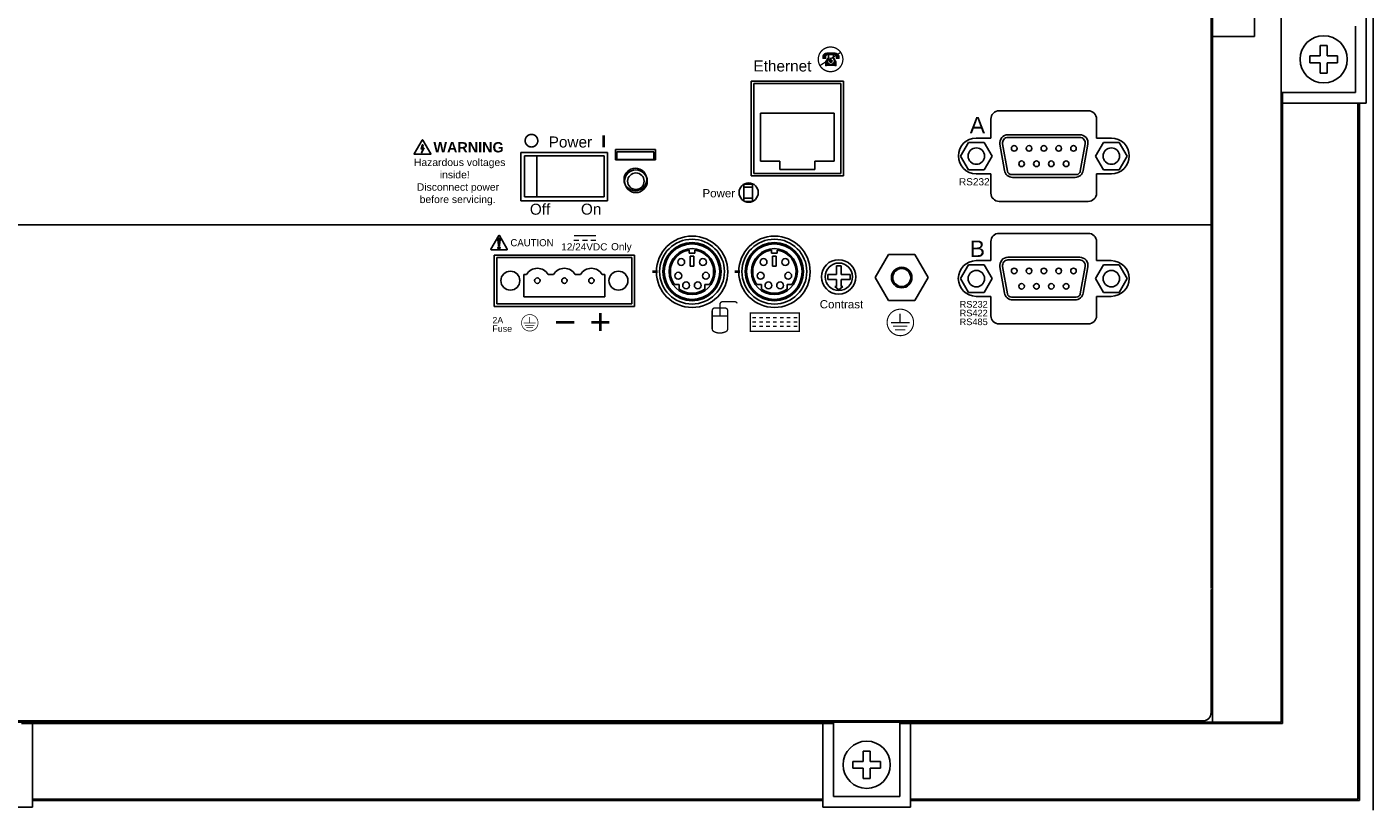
# Model space of a CAD drawing. Extents: x 84.2 to 139, y -35.7 to 34.4.
# Tile 2 of 17: x 91.8 to 101.6, y -30.2 to -24.5. Entities that reach past the tile are written whole.
import ezdxf

# ---------------------------------------------------------------- set-up
doc = ezdxf.new("R2010")
doc.units = 0
doc.header["$LTSCALE"] = 1.87
doc.header["$MEASUREMENT"] = 0
doc.layers.get('0').update_dxf_attribs({"linetype": 'CONTINUOUS'})
for name, color, linetype in [('BLACK', 7, 'CONTINUOUS'), ('DIECUT', 7, 'CONTINUOUS'), ('image', 7, 'CONTINUOUS'), ('tags', 7, 'CONTINUOUS'), ('UNIT', 7, 'CONTINUOUS'), ('WHITE', 7, 'CONTINUOUS'), ('YELLOW', 7, 'CONTINUOUS')]:
    doc.layers.add(name, color=color, linetype=linetype)
doc.styles.add('ARIALREG', font='ARIAL.TTF')

msp = doc.modelspace()

# ---------------------------------------------------------------- linework, layer by layer
at = {"color": 7, "linetype": 'Continuous'}
for p, q in [((100.4453, -29.5353), (100.4453, -19.8853)), ((100.7513, -24.3563), (100.7513, -24.5493)), ((100.4453, -24.5493), (100.7513, -24.5493)), ((97.0843, -25.5653), (97.0843, -24.8738)), ((97.7373, -24.8903), (97.1023, -24.8903)), ((97.1023, -24.8903), (97.1023, -25.5473)), ((97.7373, -25.5473), (97.7373, -24.8903)), ((97.7563, -24.8738), (97.7563, -25.5653)), ((97.687, -25.1073), (97.1506, -25.1073)), ((97.1506, -25.1073), (97.1506, -25.4573)), ((97.687, -25.4573), (97.687, -25.1073)), ((99.5403, -25.0903), (98.8905, -25.0903)), ((98.8305, -25.1503), (98.8305, -25.2893)), ((99.6003, -25.2893), (99.6003, -25.1503)), ((98.8305, -25.2893), (98.7233, -25.2893)), ((99.4778, -25.2643), (98.9548, -25.2643)), ((99.4778, -25.2843), (98.9548, -25.2843)), ((99.7083, -25.2893), (99.6003, -25.2893)), ((96.0353, -25.3953), (95.4053, -25.3953)), ((95.4053, -25.3953), (95.4053, -25.7453)), ((96.0353, -25.7453), (96.0353, -25.3953)), ((96.3733, -25.3903), (96.1033, -25.3903)), ((96.1033, -25.3903), (96.1033, -25.4453)), ((96.3733, -25.4453), (96.3733, -25.3903)), ((98.6665, -25.3203), (98.6088, -25.4203)), ((98.782, -25.3203), (98.6665, -25.3203)), ((98.8397, -25.4203), (98.782, -25.3203)), ((98.8957, -25.3347), (98.9293, -25.5257)), ((98.9154, -25.3312), (98.9505, -25.5305)), ((99.482, -25.5305), (99.5171, -25.3312)), ((99.5032, -25.5257), (99.5368, -25.3347)), ((99.6505, -25.3203), (99.5928, -25.4203)), ((99.766, -25.3203), (99.6505, -25.3203)), ((99.8237, -25.4203), (99.766, -25.3203)), ((96.0123, -25.4173), (95.4323, -25.4173)), ((95.4323, -25.4173), (95.4323, -25.7173)), ((95.5214, -25.7173), (95.5214, -25.4173)), ((96.0123, -25.7173), (96.0123, -25.4173)), ((96.1033, -25.4453), (96.3733, -25.4453)), ((97.1506, -25.4573), (97.2913, -25.4573)), ((97.2913, -25.4573), (97.2913, -25.5173)), ((97.5463, -25.4573), (97.687, -25.4573)), ((97.5463, -25.5173), (97.5463, -25.4573)), ((98.6088, -25.4203), (98.6665, -25.5203)), ((98.782, -25.5203), (98.8397, -25.4203)), ((99.5928, -25.4203), (99.6505, -25.5203)), ((99.766, -25.5203), (99.8237, -25.4203)), ((97.0843, -25.5653), (97.7563, -25.5653)), ((97.1023, -25.5473), (97.7373, -25.5473)), ((97.2913, -25.5173), (97.5463, -25.5173)), ((98.6665, -25.5203), (98.782, -25.5203)), ((98.7233, -25.5493), (98.8305, -25.5493)), ((98.8305, -25.5493), (98.8305, -25.6903)), ((98.98, -25.5553), (99.4525, -25.5553)), ((98.9884, -25.5753), (99.4441, -25.5753)), ((99.6003, -25.5493), (99.7083, -25.5493)), ((99.6003, -25.6903), (99.6003, -25.5493)), ((99.6505, -25.5203), (99.766, -25.5203)), ((97.0303, -25.6271), (97.0303, -25.7455)), ((97.0303, -25.6478), (97.0933, -25.6478)), ((97.0337, -25.6248), (97.0933, -25.6248)), ((97.0933, -25.6248), (97.0933, -25.7501)), ((95.4053, -25.7453), (96.0353, -25.7453)), ((96.0123, -25.7173), (95.4323, -25.7173)), ((97.0303, -25.7273), (97.0933, -25.7273)), ((97.0382, -25.7508), (97.0923, -25.7508)), ((98.8905, -25.7503), (99.5403, -25.7503)), ((100.4453, -25.9203), (88.5083, -25.9203)), ((99.5403, -25.9833), (98.8903, -25.9833)), ((98.8303, -26.0433), (98.8303, -26.1823)), ((99.6003, -26.1823), (99.6003, -26.0433)), ((96.2333, -26.1433), (95.2113, -26.1433)), ((95.2113, -26.1433), (95.2113, -26.5153)), ((96.2144, -26.1587), (95.2301, -26.1587)), ((95.2301, -26.1587), (95.2301, -26.4973)), ((96.2144, -26.4973), (96.2144, -26.1587)), ((96.2333, -26.5153), (96.2333, -26.1433)), ((96.6322, -26.1057), (96.6322, -26.1275)), ((96.6322, -26.1275), (96.6723, -26.1275)), ((96.6661, -26.1493), (96.6377, -26.1493)), ((96.6377, -26.1493), (96.6377, -26.2231)), ((96.6661, -26.2231), (96.6661, -26.1493)), ((96.6723, -26.1275), (96.6723, -26.1057)), ((97.2322, -26.1057), (97.2322, -26.1275)), ((97.2322, -26.1275), (97.2723, -26.1275)), ((97.2661, -26.1493), (97.2377, -26.1493)), ((97.2377, -26.1493), (97.2377, -26.2231)), ((97.2661, -26.2231), (97.2661, -26.1493)), ((97.2723, -26.1275), (97.2723, -26.1057)), ((98.0835, -26.1378), (97.9868, -26.3053)), ((98.277, -26.1378), (98.0835, -26.1378)), ((98.3737, -26.3053), (98.277, -26.1378)), ((98.8303, -26.1823), (98.7228, -26.1823)), ((99.4778, -26.1573), (98.9548, -26.1573)), ((99.4778, -26.1773), (98.9548, -26.1773)), ((99.7078, -26.1823), (99.6003, -26.1823)), ((95.447, -26.2838), (95.427, -26.2838)), ((95.427, -26.2838), (95.427, -26.4461)), ((95.6438, -26.2838), (95.6038, -26.2838)), ((95.8407, -26.2838), (95.8007, -26.2838)), ((96.0175, -26.2838), (95.9975, -26.2838)), ((96.0175, -26.4461), (96.0175, -26.2838)), ((96.6377, -26.2231), (96.6661, -26.2231)), ((97.2377, -26.2231), (97.2661, -26.2231)), ((97.705, -26.2843), (97.643, -26.2843)), ((97.643, -26.2843), (97.643, -26.3188)), ((97.7395, -26.2204), (97.705, -26.2204)), ((97.705, -26.2204), (97.705, -26.2843)), ((97.7395, -26.2843), (97.7395, -26.2204)), ((97.8037, -26.2843), (97.7395, -26.2843)), ((97.8037, -26.3188), (97.8037, -26.2843)), ((98.6665, -26.2133), (98.6088, -26.3133)), ((98.782, -26.2133), (98.6665, -26.2133)), ((98.8397, -26.3133), (98.782, -26.2133)), ((98.8957, -26.2277), (98.9293, -26.4187)), ((98.9154, -26.2242), (98.9505, -26.4235)), ((99.482, -26.4235), (99.5171, -26.2242)), ((99.5032, -26.4187), (99.5368, -26.2277)), ((99.6505, -26.2133), (99.5928, -26.3133)), ((99.766, -26.2133), (99.6505, -26.2133)), ((99.8237, -26.3133), (99.766, -26.2133)), ((96.5595, -26.355), (96.5245, -26.355)), ((96.5595, -26.39), (96.5595, -26.355)), ((96.78, -26.355), (96.745, -26.355)), ((96.745, -26.355), (96.745, -26.39)), ((97.1595, -26.355), (97.1245, -26.355)), ((97.1595, -26.39), (97.1595, -26.355)), ((97.38, -26.355), (97.345, -26.355)), ((97.345, -26.355), (97.345, -26.39)), ((97.643, -26.3188), (97.705, -26.3188)), ((97.705, -26.3708), (97.6924, -26.3708)), ((97.6924, -26.3708), (97.7229, -26.3945)), ((97.705, -26.3188), (97.705, -26.3708)), ((97.7229, -26.3945), (97.7521, -26.3708)), ((97.7395, -26.3188), (97.8037, -26.3188)), ((97.7395, -26.3708), (97.7395, -26.3188)), ((97.7521, -26.3708), (97.7395, -26.3708)), ((97.9868, -26.3053), (98.0835, -26.4728)), ((98.277, -26.4728), (98.3737, -26.3053)), ((98.6088, -26.3133), (98.6665, -26.4133)), ((98.782, -26.4133), (98.8397, -26.3133)), ((99.5928, -26.3133), (99.6505, -26.4133)), ((99.766, -26.4133), (99.8237, -26.3133)), ((95.427, -26.4461), (96.0175, -26.4461)), ((98.0835, -26.4728), (98.277, -26.4728)), ((98.6665, -26.4133), (98.782, -26.4133)), ((98.7228, -26.4423), (98.8303, -26.4423)), ((98.8303, -26.4423), (98.8303, -26.5833)), ((98.98, -26.4483), (99.4525, -26.4483)), ((98.9884, -26.4683), (99.4441, -26.4683)), ((99.6003, -26.4423), (99.7078, -26.4423)), ((99.6003, -26.5833), (99.6003, -26.4423)), ((99.6505, -26.4133), (99.766, -26.4133)), ((95.2113, -26.5153), (96.2333, -26.5153)), ((95.2301, -26.4973), (96.2144, -26.4973)), ((99.5403, -26.6433), (98.8903, -26.6433))]:
    msp.add_line(p, q, dxfattribs=at)
msp.add_line((97.7563, -24.8738), (97.0843, -24.8738))
for centre, radius in [((98.7243, -25.4203), 0.06), ((99.0003, -25.3643), 0.0205), ((99.1083, -25.3643), 0.0205), ((99.2163, -25.3643), 0.0205), ((99.3243, -25.3643), 0.0205), ((99.4323, -25.3643), 0.0205), ((99.7083, -25.4203), 0.06), ((99.0543, -25.4763), 0.0205), ((99.1623, -25.4763), 0.0205), ((99.2703, -25.4763), 0.0205), ((99.3783, -25.4763), 0.0205), ((96.2433, -25.6033), 0.083), ((96.2433, -25.6033), 0.06), ((97.0653, -25.6863), 0.07), ((96.6533, -26.2633), 0.26), ((96.6523, -26.2623), 0.2365), ((96.6523, -26.2623), 0.2121), ((96.6523, -26.2623), 0.2023), ((97.2533, -26.2633), 0.26), ((97.2523, -26.2623), 0.2365), ((97.2523, -26.2623), 0.2121), ((97.2523, -26.2623), 0.2023), ((96.6523, -26.2623), 0.1676), ((96.5734, -26.1923), 0.025), ((96.7321, -26.1923), 0.025), ((97.2523, -26.2623), 0.1676), ((97.1734, -26.1923), 0.025), ((97.3321, -26.1923), 0.025), ((97.7203, -26.3003), 0.125), ((95.3286, -26.328), 0.0689), ((96.116, -26.328), 0.0689), ((96.5524, -26.2923), 0.025), ((96.7531, -26.2923), 0.025), ((97.1524, -26.2923), 0.025), ((97.3531, -26.2923), 0.025), ((97.7223, -26.2996), 0.1), ((98.1803, -26.3053), 0.075), ((98.1803, -26.3053), 0.0654), ((98.7243, -26.3133), 0.06), ((99.0003, -26.2573), 0.0205), ((99.1083, -26.2573), 0.0205), ((99.2163, -26.2573), 0.0205), ((99.3243, -26.2573), 0.0205), ((99.4323, -26.2573), 0.0205), ((99.7083, -26.3133), 0.06), ((95.5254, -26.328), 0.0197), ((95.7223, -26.328), 0.0197), ((95.9191, -26.328), 0.0197), ((96.6093, -26.3623), 0.025), ((96.6946, -26.3623), 0.025), ((97.2093, -26.3623), 0.025), ((97.2946, -26.3623), 0.025), ((99.0543, -26.3693), 0.0205), ((99.1623, -26.3693), 0.0205), ((99.2703, -26.3693), 0.0205), ((99.3783, -26.3693), 0.0205)]:
    msp.add_circle(centre, radius, dxfattribs=at)
for centre, radius, start, end in [((98.8905, -25.1503), 0.06, 90, 180), ((99.5403, -25.1503), 0.06, 0, 90), ((98.7233, -25.4193), 0.13, 90, 270), ((98.9548, -25.3243), 0.06, 90, 190), ((98.9548, -25.3243), 0.04, 90, 190), ((99.4778, -25.3243), 0.06, 350, 90), ((99.4778, -25.3243), 0.04, 350, 90), ((99.7083, -25.4193), 0.13, 270, 90), ((98.9884, -25.5153), 0.06, 190, 270), ((98.98, -25.5253), 0.03, 190, 270), ((99.4441, -25.5153), 0.06, 270, 350), ((99.4525, -25.5253), 0.03, 270, 350), ((98.8905, -25.6903), 0.06, 180, 270), ((99.5403, -25.6903), 0.06, 270, 0), ((98.8903, -26.0433), 0.06, 90, 180), ((99.5403, -26.0433), 0.06, 0, 90), ((96.6523, -26.2623), 0.1578, 97.30572, 215.97858), ((96.6523, -26.2623), 0.1578, 324.02142, 82.69428), ((97.2523, -26.2623), 0.1578, 97.30572, 215.97858), ((97.2523, -26.2623), 0.1578, 324.02142, 82.69428), ((98.7228, -26.3123), 0.13, 90, 270), ((98.9548, -26.2173), 0.06, 90, 190), ((98.9548, -26.2173), 0.04, 90, 190), ((99.4778, -26.2173), 0.06, 350, 90), ((99.4778, -26.2173), 0.04, 350, 90), ((99.7078, -26.3123), 0.13, 270, 90), ((95.5254, -26.328), 0.09, 29.3793, 150.6207), ((95.7223, -26.328), 0.09, 29.3793, 150.6207), ((95.9191, -26.328), 0.09, 29.3793, 150.6207), ((96.6523, -26.2623), 0.1578, 234.02142, 305.97858), ((97.2523, -26.2623), 0.1578, 234.02142, 305.97858), ((98.9884, -26.4083), 0.06, 190, 270), ((98.98, -26.4183), 0.03, 190, 270), ((99.4441, -26.4083), 0.06, 270, 350), ((99.4525, -26.4183), 0.03, 270, 350), ((98.8903, -26.5833), 0.06, 180, 270), ((99.5403, -26.5833), 0.06, 270, 0)]:
    msp.add_arc(centre, radius, start, end, dxfattribs=at)
at = {"layer": 'DIECUT', "linetype": 'Continuous'}
for p, q in [((96.0953, -25.3717), (96.0953, -25.4467)), ((96.3853, -25.3717), (96.0953, -25.3717)), ((96.3853, -25.4467), (96.3853, -25.3717)), ((96.0953, -25.4467), (96.3853, -25.4467))]:
    msp.add_line(p, q, dxfattribs=at)
at = {"layer": 'DIECUT'}
msp.add_circle((96.2395, -25.5908), 0.0826, dxfattribs=at)
at = {"layer": 'image', "flags": 128}
for points, const_width in [([(97.5722, -24.7154, 1), (97.7517, -24.7154, 1)], 0.0096), ([(97.6101, -24.707, -1), (97.6041, -24.707, -1)], 0.006), ([(97.6276, -24.707, -1), (97.6216, -24.707, -1)], 0.006), ([(97.6421, -24.7271, 1), (97.6859, -24.7271, 1)], 0.00421), ([(97.6593, -24.7271, 1), (97.6687, -24.7271, 1)], 0.00942), ([(97.7014, -24.707, 1), (97.7074, -24.707, 1)], 0.006), ([(97.7189, -24.707, 1), (97.7249, -24.707, 1)], 0.006)]:
    msp.add_lwpolyline(points, format="xyb", close=True, dxfattribs=dict(at, const_width=const_width))
for points, const_width in [([(97.7343, -24.6658), (97.5846, -24.7608)], 0.0096), ([(97.6024, -24.6923), (97.6059, -24.683)], 0.00288), ([(97.6025, -24.707), (97.6025, -24.6918)], 0.00288), ([(97.6046, -24.7029), (97.6046, -24.6893)], 0.00288), ([(97.6056, -24.6836), (97.6108, -24.6782)], 0.00288), ([(97.6067, -24.7027), (97.6067, -24.6836)], 0.00288), ([(97.6245, -24.7116), (97.607, -24.7116)], 0.00288), ([(97.6091, -24.7067), (97.6091, -24.6797)], 0.00288), ([(97.6108, -24.6782), (97.619, -24.6699)], 0.00288), ([(97.6117, -24.6779), (97.6117, -24.711)], 0.00288), ([(97.6242, -24.6782), (97.6128, -24.6782)], 0.00288), ([(97.6232, -24.676), (97.6145, -24.676)], 0.00288), ([(97.618, -24.6797), (97.618, -24.7114)], 0.0096), ([(97.6208, -24.673), (97.6163, -24.673)], 0.00288), ([(97.6183, -24.6703), (97.6376, -24.6661)], 0.00288), ([(97.7072, -24.6716), (97.6208, -24.6716)], 0.00672), ([(97.705, -24.6779), (97.6227, -24.6779)], 0.0096), ([(97.6205, -24.6705), (97.6205, -24.672)], 0.00288), ([(97.6365, -24.6843), (97.6205, -24.6843)], 0.00288), ([(97.6246, -24.687), (97.6246, -24.7033)], 0.0096), ([(97.6339, -24.6872), (97.6216, -24.6872)], 0.00288), ([(97.64, -24.7036), (97.6226, -24.7314)], 0.00288), ([(97.6375, -24.6835), (97.6291, -24.6931)], 0.00288), ([(97.6291, -24.7068), (97.6291, -24.6884)], 0.00288), ([(97.6414, -24.7209), (97.6292, -24.7209)], 0.00288), ([(97.6426, -24.718), (97.6315, -24.718)], 0.00288), ([(97.6443, -24.7151), (97.6334, -24.7151)], 0.00288), ([(97.6952, -24.6678), (97.634, -24.6678)], 0.00288), ([(97.6464, -24.7123), (97.635, -24.7123)], 0.00288), ([(97.6491, -24.7096), (97.6364, -24.7096)], 0.00288), ([(97.6919, -24.684), (97.6368, -24.684)], 0.00288), ([(97.6921, -24.6661), (97.6372, -24.6661)], 0.00288), ([(97.653, -24.7071), (97.6382, -24.7071)], 0.00288), ([(97.6902, -24.7044), (97.6387, -24.7044)], 0.00288), ([(97.6442, -24.6843), (97.6442, -24.7042)], 0.00576), ([(97.6471, -24.6846), (97.6471, -24.7038)], 0.0096), ([(97.6816, -24.707), (97.6756, -24.707)], 0.00288), ([(97.6813, -24.6843), (97.6813, -24.6997)], 0.00768), ([(97.6815, -24.7092), (97.6791, -24.7092)], 0.00288), ([(97.6826, -24.7054), (97.6826, -24.7139)], 0.00288), ([(97.6845, -24.6838), (97.6845, -24.7044)], 0.00576), ([(97.6879, -24.706), (97.6879, -24.7451)], 0.00768), ([(97.704, -24.7312), (97.6889, -24.7038)], 0.00288), ([(97.6908, -24.6835), (97.6949, -24.6882)], 0.00288), ([(97.71, -24.6701), (97.6913, -24.666)], 0.00288), ([(97.7034, -24.6836), (97.6921, -24.6836)], 0.00288), ([(97.6932, -24.7424), (97.6932, -24.712)], 0.00288), ([(97.7003, -24.6853), (97.6945, -24.6853)], 0.00288), ([(97.6956, -24.7426), (97.6956, -24.7171)], 0.00288), ([(97.6981, -24.7209), (97.6981, -24.7424)], 0.00288), ([(97.6998, -24.7068), (97.6998, -24.6884)], 0.00288), ([(97.7044, -24.687), (97.7044, -24.7033)], 0.0096), ([(97.7044, -24.7116), (97.722, -24.7116)], 0.00288), ([(97.7066, -24.6735), (97.7066, -24.6815)], 0.00288), ([(97.7074, -24.67), (97.7074, -24.6749)], 0.00288), ([(97.7109, -24.6797), (97.7109, -24.7114)], 0.0096), ([(97.709, -24.6704), (97.709, -24.6795)], 0.00288), ([(97.7166, -24.677), (97.7092, -24.6695)], 0.00288), ([(97.7116, -24.6727), (97.7116, -24.6773)], 0.00288), ([(97.7172, -24.6779), (97.7172, -24.711)], 0.00288), ([(97.7234, -24.6836), (97.7181, -24.6782)], 0.00288), ([(97.7199, -24.7067), (97.7199, -24.6797)], 0.00288), ([(97.7223, -24.7027), (97.7223, -24.6836)], 0.00288), ([(97.7265, -24.6923), (97.723, -24.683)], 0.00288), ([(97.7243, -24.7029), (97.7243, -24.6893)], 0.00288), ([(97.7264, -24.707), (97.7264, -24.6918)], 0.00288), ([(97.7031, -24.7544), (97.623, -24.7544)], 0.0144), ([(97.7053, -24.763), (97.6212, -24.763)], 0.00288), ([(97.6226, -24.7618), (97.6226, -24.7308)], 0.00288), ([(97.6516, -24.7456), (97.6233, -24.7456)], 0.00288), ([(97.6356, -24.7235), (97.6235, -24.7312)], 0.00288), ([(97.6236, -24.7431), (97.6475, -24.7431)], 0.00288), ([(97.6338, -24.7659), (97.6236, -24.7659)], 0.00288), ([(97.6237, -24.7403), (97.6453, -24.7403)], 0.00288), ([(97.6436, -24.7377), (97.6243, -24.7377)], 0.00288), ([(97.6307, -24.7245), (97.6262, -24.7274)], 0.00288), ([(97.6396, -24.7238), (97.6277, -24.7238)], 0.00288), ([(97.6425, -24.7348), (97.6283, -24.7348)], 0.00288), ([(97.6414, -24.7319), (97.6328, -24.7319)], 0.00288), ([(97.6411, -24.7295), (97.6385, -24.7295)], 0.00288), ([(97.7025, -24.7459), (97.677, -24.7459)], 0.00288), ([(97.7028, -24.7433), (97.68, -24.7433)], 0.00288), ([(97.6841, -24.7412), (97.683, -24.7412)], 0.00288), ([(97.7031, -24.7659), (97.6927, -24.7659)], 0.00288), ([(97.7008, -24.7255), (97.7008, -24.742)], 0.00288), ([(97.7038, -24.762), (97.7038, -24.7305)], 0.00288)]:
    msp.add_lwpolyline(points, dxfattribs=dict(at, const_width=const_width))
at = {"layer": 'image'}
msp.add_arc((97.664, -24.7271), 0.00942, 132.6662, 111.9566, dxfattribs=at)
at = {"layer": 'tags', "flags": 128}
for points, const_width in [([(95.4099, -26.6352, 1), (95.5304, -26.6352, 1)], 0.005), ([(98.0741, -26.6323, 1), (98.2669, -26.6323, 1)], 0.008)]:
    msp.add_lwpolyline(points, format="xyb", close=True, dxfattribs=dict(at, const_width=const_width))
for points, const_width in [([(95.9848, -26.5632), (95.9848, -26.6954)], 0.02), ([(98.1679, -26.5674), (98.1679, -26.6338)], 0.008), ([(95.4266, -26.6361), (95.5136, -26.6361)], 0.00512), ([(95.4357, -26.6529), (95.5025, -26.6529)], 0.00512), ([(95.4454, -26.6698), (95.4935, -26.6698)], 0.00512), ([(95.4685, -26.5936), (95.4685, -26.6361)], 0.00512), ([(95.6619, -26.6309), (95.7941, -26.6309)], 0.02), ([(95.9179, -26.6309), (96.05, -26.6309)], 0.02), ([(98.1024, -26.6338), (98.2383, -26.6338)], 0.008), ([(98.1166, -26.6601), (98.221, -26.6601)], 0.008), ([(98.1318, -26.6865), (98.2068, -26.6865)], 0.008)]:
    msp.add_lwpolyline(points, dxfattribs=dict(at, const_width=const_width))
at = {"layer": 'UNIT'}
for p, q in [((101.6153, -30.1853), (101.6153, -19.2453)), ((100.4353, -19.8853), (100.4353, -28.5703)), ((100.9453, -19.8853), (100.9453, -29.5453)), ((100.4453, -29.5453), (100.4453, -19.9333)), ((101.5653, -24.3953), (101.5653, -25.0353)), ((101.4863, -24.9563), (101.4863, -24.4743)), ((101.2803, -24.6153), (101.2303, -24.6153)), ((101.2303, -24.6153), (101.2303, -24.6903)), ((101.2803, -24.6903), (101.2803, -24.6153)), ((101.2303, -24.6903), (101.1553, -24.6903)), ((101.1553, -24.6903), (101.1553, -24.7403)), ((101.3553, -24.6903), (101.2803, -24.6903)), ((101.3553, -24.7403), (101.3553, -24.6903)), ((101.1553, -24.7403), (101.2303, -24.7403)), ((101.2303, -24.7403), (101.2303, -24.8153)), ((101.2303, -24.8153), (101.2803, -24.8153)), ((101.2803, -24.7403), (101.3553, -24.7403)), ((101.2803, -24.8153), (101.2803, -24.7403)), ((100.9453, -24.9563), (101.4863, -24.9563)), ((100.9553, -29.5553), (100.9553, -24.9563)), ((101.5653, -25.0353), (100.9453, -25.0353)), ((101.5053, -25.0353), (101.5053, -30.1053)), ((101.5153, -30.1153), (101.5153, -25.0353)), ((100.4453, -27.8623), (100.4353, -27.8623)), ((100.4338, -28.5813), (100.4453, -28.5813)), ((100.4353, -29.4753), (100.4353, -28.5813)), ((100.9553, -29.0473), (100.9453, -29.0473)), ((100.9553, -29.4553), (100.9453, -29.4553)), ((88.5053, -29.5453), (100.9453, -29.5453)), ((100.3753, -29.5353), (88.5753, -29.5353)), ((91.7663, -29.5553), (97.6843, -29.5553)), ((91.8453, -30.1653), (91.8453, -29.5453)), ((92.0753, -29.5453), (92.0753, -29.5553)), ((92.3653, -29.5553), (92.3653, -29.5453)), ((92.8753, -29.5453), (92.8753, -29.5553)), ((93.1753, -29.5553), (93.1753, -29.5453)), ((93.6753, -29.5453), (93.6753, -29.5553)), ((93.9753, -29.5553), (93.9753, -29.5453)), ((94.5753, -29.5453), (94.5753, -29.5553)), ((94.8753, -29.5553), (94.8753, -29.5453)), ((95.4753, -29.5453), (95.4753, -29.5553)), ((95.7753, -29.5553), (95.7753, -29.5453)), ((96.2753, -29.5553), (96.2753, -29.5453)), ((96.5753, -29.5553), (96.5753, -29.5453)), ((97.0753, -29.5553), (97.0753, -29.5453)), ((97.3753, -29.5453), (97.3753, -29.5553)), ((97.6053, -30.1653), (97.6053, -29.5453)), ((97.6843, -30.0863), (97.6843, -29.5453)), ((98.1663, -30.0863), (98.1663, -29.5453)), ((98.1663, -29.5553), (100.9553, -29.5553)), ((98.2453, -30.1653), (98.2453, -29.5453)), ((98.5163, -29.5553), (98.5163, -29.5453)), ((99.5223, -29.5553), (99.5223, -29.5453)), ((99.8223, -29.5553), (99.8223, -29.5453)), ((100.7523, -29.5553), (100.7523, -29.5453)), ((97.9503, -29.7553), (97.9003, -29.7553)), ((97.9003, -29.7553), (97.9003, -29.8303)), ((97.9503, -29.8303), (97.9503, -29.7553)), ((97.9003, -29.8303), (97.8253, -29.8303)), ((97.8253, -29.8303), (97.8253, -29.8803)), ((97.8253, -29.8803), (97.9003, -29.8803)), ((97.9003, -29.8803), (97.9003, -29.9553)), ((98.0253, -29.8303), (97.9503, -29.8303)), ((97.9503, -29.8803), (98.0253, -29.8803)), ((97.9503, -29.9553), (97.9503, -29.8803)), ((98.0253, -29.8803), (98.0253, -29.8303)), ((97.9003, -29.9553), (97.9503, -29.9553)), ((97.6053, -30.1053), (91.8453, -30.1053)), ((97.6843, -30.0863), (98.1663, -30.0863)), ((101.5053, -30.1053), (98.2453, -30.1053)), ((91.8453, -30.1653), (91.2053, -30.1653)), ((91.8453, -30.1153), (97.6053, -30.1153)), ((98.2453, -30.1653), (97.6053, -30.1653)), ((98.2453, -30.1153), (101.5153, -30.1153))]:
    msp.add_line(p, q, dxfattribs=at)
for centre in [(101.2553, -24.7153), (97.9253, -29.8553)]:
    msp.add_circle(centre, 0.172, dxfattribs=at)
msp.add_arc((100.3753, -29.4753), 0.06, 270, 0, dxfattribs=at)
at = {"layer": 'WHITE', "flags": 128}
for points, const_width in [([(95.4824, -25.3542, 1), (95.4824, -25.2622, 1)], 0.012), ([(96.9118, -26.6802), (96.9118, -26.5468, 0.414214), (96.8918, -26.5268), (96.8193, -26.5268, 0.414214), (96.7993, -26.5468), (96.7993, -26.6802, 0.29493), (96.8111, -26.6985, 0.254622), (96.9001, -26.6985, 0.29493)], 0.01)]:
    msp.add_lwpolyline(points, format="xyb", close=True, dxfattribs=dict(at, const_width=const_width))
for points, const_width in [([(96.009, -25.2684), (96.009, -25.3558)], 0.02), ([(96.4023, -26.2623), (96.3643, -26.2623)], 0.02), ([(97.0023, -26.2623), (96.9643, -26.2623)], 0.02), ([(96.9118, -26.5861), (96.7993, -26.5861)], 0.01), ([(97.0923, -26.5975), (97.1196, -26.5975)], 0.01), ([(97.0923, -26.6295), (97.1196, -26.6295)], 0.01), ([(97.0923, -26.6616), (97.1196, -26.6616)], 0.01), ([(97.1423, -26.5975), (97.1696, -26.5975)], 0.01), ([(97.1423, -26.6295), (97.1696, -26.6295)], 0.01), ([(97.1423, -26.6616), (97.1696, -26.6616)], 0.01), ([(97.1923, -26.5975), (97.2196, -26.5975)], 0.01), ([(97.1923, -26.6295), (97.2196, -26.6295)], 0.01), ([(97.1923, -26.6616), (97.2196, -26.6616)], 0.01), ([(97.2423, -26.5975), (97.2696, -26.5975)], 0.01), ([(97.2423, -26.6295), (97.2696, -26.6295)], 0.01), ([(97.2423, -26.6616), (97.2696, -26.6616)], 0.01), ([(97.2923, -26.5975), (97.3196, -26.5975)], 0.01), ([(97.2923, -26.6295), (97.3196, -26.6295)], 0.01), ([(97.2923, -26.6616), (97.3196, -26.6616)], 0.01), ([(97.3423, -26.5975), (97.3696, -26.5975)], 0.01), ([(97.3423, -26.6295), (97.3696, -26.6295)], 0.01), ([(97.3423, -26.6616), (97.3696, -26.6616)], 0.01), ([(97.3923, -26.5975), (97.4196, -26.5975)], 0.01), ([(97.3923, -26.6295), (97.4196, -26.6295)], 0.01), ([(97.3923, -26.6616), (97.4196, -26.6616)], 0.01)]:
    msp.add_lwpolyline(points, dxfattribs=dict(at, const_width=const_width))
at = {"layer": 'WHITE', "const_width": 0.01, "flags": 128}
msp.add_lwpolyline([(96.8556, -26.5861), (96.8556, -26.5268), (96.8556, -26.5015, -0.414214), (96.8756, -26.4815), (96.963, -26.4815, -0.22366), (96.9784, -26.4887), (96.9823, -26.4934)], format="xyb", dxfattribs=at)
msp.add_lwpolyline([(97.0775, -26.5646), (97.4352, -26.5646), (97.4352, -26.6974), (97.0775, -26.6974)], close=True, dxfattribs=at)
at = {"layer": 'YELLOW'}
for p, q in [((94.6849, -25.3392), (94.6777, -25.3691)), ((94.6777, -25.3691), (94.6939, -25.3656)), ((94.6807, -25.3979), (94.7017, -25.3602)), ((94.6939, -25.3656), (94.6807, -25.3979)), ((94.6849, -25.3644), (94.6927, -25.3392)), ((94.6927, -25.3392), (94.6849, -25.3392)), ((94.7017, -25.3602), (94.6849, -25.3644)), ((95.2412, -26.0703), (95.2372, -26.0282)), ((95.2505, -26.0703), (95.2544, -26.0282))]:
    msp.add_line(p, q, dxfattribs=at)
for points in [[(94.6865, -25.3039), (94.6288, -25.4038, 0.57735), (94.6309, -25.4074), (94.7462, -25.4074, 0.57735), (94.7482, -25.4038), (94.6906, -25.3039, 0.57735)], [(95.2442, -25.9989), (95.1865, -26.0988, 0.57735), (95.1886, -26.1023), (95.3039, -26.1023, 0.57735), (95.3059, -26.0988), (95.2483, -25.9989, 0.57735)]]:
    msp.add_lwpolyline(points, format="xyb", close=True, dxfattribs=at)
at = {"layer": 'YELLOW', "const_width": 0.00472}
for points in [[(94.6911, -25.3012, 0.459157), (94.6842, -25.3031, 1)], [(94.6928, -25.3032, 0.141865), (94.6911, -25.3012, 1)], [(94.6269, -25.4025, 0.141865), (94.6261, -25.405, 1)], [(94.6261, -25.405, 0.459157), (94.6316, -25.4097, 1)], [(94.7509, -25.405, -0.459157), (94.7455, -25.4097, -1)], [(94.7502, -25.4025, -0.141865), (94.7509, -25.405, -1)], [(95.2489, -25.9962, 0.459157), (95.242, -25.9981, 1)], [(95.2505, -25.9982, 0.141865), (95.2489, -25.9962, 1)], [(95.1846, -26.0975, 0.141865), (95.1838, -26.1, 1)], [(95.1838, -26.1, 0.459157), (95.1893, -26.1047, 1)], [(95.3086, -26.1, -0.459157), (95.3032, -26.1047, -1)], [(95.3079, -26.0975, -0.141865), (95.3086, -26.1, -1)]]:
    msp.add_lwpolyline(points, format="xyb", dxfattribs=at)
at = {"layer": 'YELLOW', "const_width": 0.01, "flags": 128}
for points in [[(95.7918, -25.9997), (95.9527, -25.9997), (95.9527, -25.9997)], [(95.7902, -26.0338), (95.8292, -26.0338)], [(95.852, -26.0338), (95.891, -26.0338)], [(95.9127, -26.0336), (95.9517, -26.0336)]]:
    msp.add_lwpolyline(points, dxfattribs=at)
at = {"layer": 'YELLOW'}
for points, const_width in [([(95.2415, -26.0274, 1), (95.2501, -26.0274, 1)], 0.00862), ([(95.2421, -26.0901, 1), (95.2496, -26.0901, 1)], 0.00756), ([(95.2435, -26.0699, 1), (95.2482, -26.0699, 1)], 0.00472)]:
    msp.add_lwpolyline(points, format="xyb", close=True, dxfattribs=dict(at, const_width=const_width))
msp.add_circle((95.2458, -26.0901), 0.00756, dxfattribs=at)
for centre, radius, start, end in [((95.2458, -26.0274), 0.00864, 354.65612, 185.34388), ((95.2458, -26.0699), 0.00468, 185.34388, 354.65612)]:
    msp.add_arc(centre, radius, start, end, dxfattribs=at)
for points in [[(94.6247, -25.4014), (94.6824, -25.3016), (94.6288, -25.4038), (94.6865, -25.3039)], [(94.7482, -25.4038), (94.6906, -25.3039), (94.7523, -25.4014), (94.6947, -25.3016)], [(94.6927, -25.3392), (94.6849, -25.3392), (94.6777, -25.3691), (94.6849, -25.3644)], [(94.6777, -25.3691), (94.6849, -25.3644), (94.6849, -25.3392), (94.6927, -25.3392)], [(94.7017, -25.3602), (94.6849, -25.3644), (94.6777, -25.3691), (94.6939, -25.3656)], [(94.6777, -25.3691), (94.6939, -25.3656), (94.7017, -25.3602), (94.6849, -25.3644)], [(94.7017, -25.3602), (94.6849, -25.3644), (94.6777, -25.3691), (94.7017, -25.3602)], [(94.6777, -25.3691), (94.7017, -25.3602), (94.6939, -25.3656), (94.6849, -25.3644)], [(94.6807, -25.3979), (94.7017, -25.3602), (94.6939, -25.3656), (94.7017, -25.3602)], [(94.6309, -25.4074), (94.7462, -25.4074), (94.6309, -25.4121), (94.7462, -25.4121)], [(95.1824, -26.0964), (95.2401, -25.9966), (95.1865, -26.0988), (95.2442, -25.9989)], [(95.2544, -26.0282), (95.2505, -26.0703), (95.2372, -26.0282), (95.2412, -26.0703)], [(95.3059, -26.0988), (95.2483, -25.9989), (95.31, -26.0964), (95.2524, -25.9966)], [(95.1886, -26.1023), (95.3039, -26.1023), (95.1886, -26.1071), (95.3039, -26.1071)]]:
    msp.add_solid(points, dxfattribs=at)

# ---------------------------------------------------------------- texts
at = {"layer": 'BLACK', "insert": (97.1, -24.7239), "char_height": 0.08, "width": 0.504, "attachment_point": 1}
msp.add_mtext('{\\fArial|b0|i0|c0|p34;Ethernet}', dxfattribs=at)
at = {"layer": 'tags', "char_height": 0.12, "width": 0.0736, "attachment_point": 1}
for s, insert in [('{\\fArial|b0|i0|c0|p34;A}', (98.6761, -25.1346)), ('{\\fArial|b0|i0|c0|p34;B}', (98.6755, -26.0354))]:
    msp.add_mtext(s, dxfattribs=dict(at, insert=insert))
at = {"layer": 'tags', "insert": (95.1979, -26.5929), "char_height": 0.04608, "attachment_point": 1, "line_spacing_factor": 0.8}
msp.add_mtext('{\\fArial|b0|i0|c0|p34;2A \\PFuse}', dxfattribs=at)
at = {"layer": 'WHITE'}
for s, insert, char_height, width, attachment_point in [('{\\fArial|b0|i0|c0|p34;Power}', (95.6079, -25.2776), 0.08, 0.5472, 1), ('{\\fArial|b0|i0|c0|p34;RS232}', (98.5978, -25.5813), 0.052272, 1.3068, 1), ('{\\fArial|b0|i0|c0|p34;Power}', (96.8476, -25.6608), 0.06, 1.5, 2), ('{\\fArial|b0|i0|c0|p34;Off}', (95.4706, -25.7675), 0.08, 0.5472, 1), ('{\\fArial|b0|i0|c0|p34;On}', (95.8429, -25.7668), 0.08, 0.5472, 1), ('{\\fArial|b0|i0|c0|p34;Contrast}', (97.583, -26.4699), 0.06, 1.5, 1)]:
    msp.add_mtext(s, dxfattribs=dict(at, insert=insert, char_height=char_height, width=width, attachment_point=attachment_point))
at = {"layer": 'WHITE', "insert": (98.6023, -26.476), "char_height": 0.048, "width": 1.2, "attachment_point": 1, "line_spacing_factor": 0.8}
msp.add_mtext('{\\fArial|b0|i0|c0|p34;RS232\\PRS422\\PRS485}', dxfattribs=at)
at = {"layer": 'YELLOW'}
msp.add_text('CAUTION', height=0.0522, dxfattribs=at).set_placement((95.3291, -26.0775))
at = {"layer": 'YELLOW', "style": 'ARIALREG'}
for s, p in [('12/24VDC', (95.6994, -26.1079)), ('Only', (96.0626, -26.1065))]:
    msp.add_text(s, height=0.0522, dxfattribs=at).set_placement(p)
at = {"layer": 'YELLOW'}
for s, insert, char_height, width, attachment_point in [('{\\fArial|b1|i0|c0|p34;WARNING\\fArial|b0|i0|c0|p34; }', (95.2801, -25.3186), 0.075, 0.6488, 3), ('{\\fArial|b0|i0|c0|p34;Hazardous voltages \\P         inside! \\P Disconnect power \\P  before servicing.}', (94.6259, -25.4387), 0.054, 1.08, 1)]:
    msp.add_mtext(s, dxfattribs=dict(at, insert=insert, char_height=char_height, width=width, attachment_point=attachment_point))

doc.saveas('drawing.dxf')
